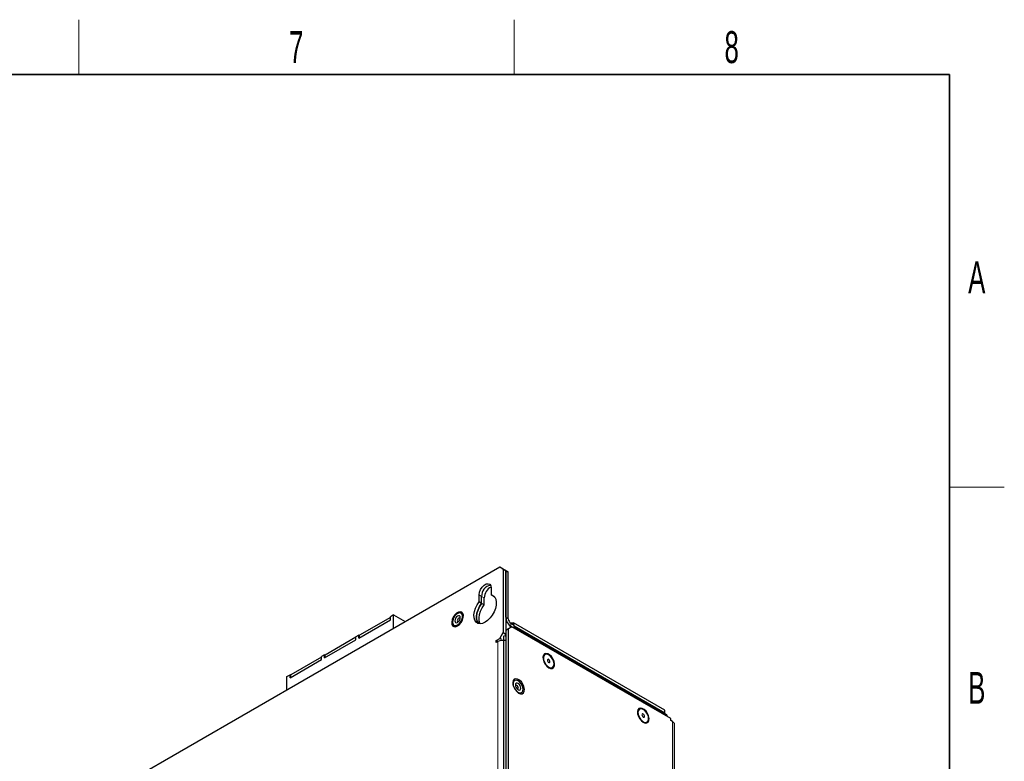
# Model space of a CAD drawing. Header units: millimetres. Extents: x 5 to 418, y 2 to 292.
# Tile 22 of 22: x 306 to 414, y 207 to 288. Entities that reach past the tile are written whole.
import ezdxf

# ---------------------------------------------------------------- set-up
doc = ezdxf.new("R2010")
doc.units = ezdxf.units.MM
doc.layers.add('SLD-0', color=7, linetype='Continuous')
doc.styles.add('SLDTEXTSTYLE0', font='TXT', dxfattribs={"width": 0.605})

msp = doc.modelspace()

# ---------------------------------------------------------------- linework, layer by layer
at = {"color": 7, "linetype": 'Continuous', "lineweight": 25}
for p, q in [((358.6631, 228.4867), (317.6509, 204.8109)), ((359.0402, 228.269), (358.6631, 228.4867)), ((358.9459, 228.3235), (358.6631, 228.4867)), ((359.3231, 228.1057), (358.9459, 228.3235)), ((358.9459, 228.3235), (359.2288, 228.1602)), ((359.0402, 228.269), (359.0402, 221.3011)), ((359.3231, 228.1057), (359.0402, 228.269)), ((359.6059, 227.9424), (359.2288, 228.1602)), ((359.3231, 228.1057), (359.3231, 221.1379)), ((359.3231, 228.1057), (359.6059, 227.9424)), ((359.3231, 222.9887), (359.3231, 228.1057)), ((359.6059, 222.8254), (359.6059, 227.9424)), ((357.7203, 226.2005), (357.7203, 225.4335)), ((356.4004, 224.6715), (356.4004, 225.4385)), ((356.6832, 224.5082), (356.4004, 224.6715)), ((356.6832, 224.5082), (356.6832, 225.2753)), ((356.966, 224.3449), (356.966, 225.112)), ((358.0031, 225.2702), (357.7203, 225.4335)), ((358.0031, 225.2702), (358.0567, 225.2592)), ((358.093, 225.2183), (358.0031, 225.2702)), ((356.966, 224.3449), (356.6832, 224.5082)), ((343.2143, 220.7048), (346.6744, 222.7023)), ((346.6752, 222.972), (343.2853, 221.015)), ((346.6744, 222.7023), (346.6754, 223.0366)), ((347.0337, 223.2434), (346.6754, 223.0366)), ((347.0314, 221.7719), (347.0337, 223.2434)), ((347.0337, 223.2434), (348.307, 222.5083)), ((359.3233, 221.5735), (359.7004, 221.7912)), ((359.6061, 221.7367), (359.3233, 221.5735)), ((359.3233, 221.5735), (359.3233, 140.3549)), ((359.9832, 221.9545), (359.6061, 221.7367)), ((359.6061, 221.7367), (359.6061, 140.5181)), ((359.7004, 221.7912), (359.9832, 221.9545)), ((359.8143, 222.39), (360.1716, 222.39)), ((359.8888, 222.3355), (360.2659, 222.1178)), ((359.8888, 222.0089), (359.9831, 221.9544)), ((377.4252, 211.8855), (359.9832, 221.9545)), ((360.1716, 222.39), (360.1716, 222.1722)), ((376.765, 212.8108), (360.1716, 222.39)), ((360.2659, 221.7913), (360.2659, 222.1178)), ((376.765, 212.4842), (360.2659, 222.0089)), ((377.0007, 212.2937), (360.2659, 221.9545)), ((339.443, 218.5277), (342.9032, 220.5252)), ((342.904, 220.7949), (339.514, 218.8379)), ((342.9032, 220.5252), (342.9042, 220.8595)), ((343.2153, 221.0391), (342.9042, 220.8595)), ((343.2143, 220.7048), (343.2153, 221.0391)), ((343.2153, 221.0391), (343.2853, 220.9987)), ((343.2859, 220.7462), (343.2853, 221.015)), ((358.286, 220.4302), (358.6631, 220.6479)), ((358.286, 220.2125), (358.286, 220.4302)), ((358.4745, 220.3214), (358.286, 220.4302)), ((358.4745, 220.3214), (358.286, 220.2125)), ((358.6631, 220.6479), (359.0402, 221.3011)), ((358.8517, 220.5391), (358.6631, 220.6479)), ((359.0402, 221.3011), (359.3231, 221.1379)), ((359.0874, 220.9473), (359.0874, 140.9263)), ((359.3231, 221.1379), (359.1816, 220.8929)), ((335.6718, 216.3507), (339.1319, 218.3481)), ((339.1327, 218.6178), (335.7428, 216.6609)), ((339.1319, 218.3481), (339.1329, 218.6824)), ((339.4441, 218.862), (339.1329, 218.6824)), ((339.443, 218.5277), (339.4441, 218.862)), ((339.4441, 218.862), (339.5141, 218.8216)), ((339.5146, 218.5691), (339.514, 218.8379)), ((363.624, 218.9147), (363.6176, 218.911)), ((364.4442, 217.4792), (364.4506, 217.4829)), ((335.3079, 215.004), (335.3146, 216.4781)), ((335.3146, 216.4781), (335.6728, 216.6849)), ((335.6718, 216.3507), (335.6728, 216.6849)), ((335.7428, 216.6445), (335.6728, 216.6849)), ((335.7434, 216.392), (335.7428, 216.6609)), ((373.9949, 212.9278), (373.9885, 212.9241)), ((376.765, 212.4842), (376.765, 212.8108)), ((376.765, 212.4298), (376.765, 212.4842)), ((377.0007, 212.2937), (377.0007, 212.1305)), ((377.4252, 211.6677), (377.4252, 211.8855)), ((377.6138, 211.5589), (377.4252, 211.6677)), ((374.8151, 211.4922), (374.8215, 211.4959)), ((377.8481, 129.5782), (377.8481, 211.2323))]:
    msp.add_line(p, q, dxfattribs=at)
at = {"color": 7, "linetype": 'Continuous', "lineweight": 18}
for p, q in [((356.6832, 225.2753), (356.4004, 225.4385)), ((356.966, 225.112), (356.6832, 225.2753)), ((359.3231, 222.9887), (359.6059, 222.8254)), ((359.7473, 221.9273), (359.8888, 222.0089)), ((359.8888, 222.3355), (359.8888, 222.0089)), ((358.4745, 141.2802), (358.4745, 220.3214)), ((377.6138, 211.5589), (377.6138, 129.9048))]:
    msp.add_line(p, q, dxfattribs=at)
at = {"color": 7, "linetype": 'Continuous', "lineweight": 25, "flags": 128}
for points in [[(356.4004, 225.4385), (356.4402, 225.7222), (356.5548, 226.0175), (356.7303, 226.289), (356.9457, 226.5039), (357.1749, 226.6362), (357.3903, 226.67), (357.5659, 226.6012), (357.6805, 226.4382), (357.7203, 226.2005)], [(357.7203, 225.4335), (357.9417, 225.3521), (358.1151, 225.1896), (358.2311, 224.9546), (358.2833, 224.6599), (358.2689, 224.3217), (358.1886, 223.9584), (358.0469, 223.5896), (357.8515, 223.2356), (357.613, 222.9156), (357.3444, 222.647), (357.0603, 222.4445), (356.7762, 222.319), (356.5076, 222.2775), (356.2691, 222.3221), (356.0737, 222.4505), (355.932, 222.6557), (355.8518, 222.9264), (355.8374, 223.248), (355.8896, 223.6029), (356.0055, 223.9717), (356.179, 224.3345), (356.4004, 224.6715)], [(353.8352, 221.951), (354.0433, 222.0311), (354.2515, 222.1913), (354.4371, 222.4145), (354.5801, 222.6763), (354.6648, 222.9484), (354.6823, 223.2014), (354.6304, 223.4077), (354.515, 223.5451), (354.3485, 223.5986), (354.1489, 223.5625), (353.9378, 223.4407), (353.7382, 223.2463), (353.5717, 223.0005), (353.4562, 222.7298), (353.4044, 222.4637), (353.4218, 222.2309), (353.5066, 222.0566), (353.6496, 221.9598), (353.8352, 221.951)], [(356.3468, 222.2971), (356.2149, 222.4924), (356.1346, 222.7631), (356.1202, 223.0847), (356.1724, 223.4396), (356.2884, 223.8085), (356.4618, 224.1713), (356.6832, 224.5082)], [(356.6832, 224.5082), (356.4618, 224.1713), (356.2884, 223.8085), (356.1724, 223.4396), (356.1202, 223.0847), (356.1346, 222.7631), (356.2149, 222.4924), (356.3468, 222.2971)], [(356.524, 222.2776), (356.4977, 222.3291), (356.4175, 222.5998), (356.4031, 222.9214), (356.4553, 223.2763), (356.5712, 223.6452), (356.7446, 224.008), (356.966, 224.3449)], [(353.8458, 222.0685), (354.0433, 222.1399), (354.2409, 222.2966), (354.4117, 222.5174), (354.5328, 222.7725), (354.5878, 223.0275), (354.5693, 223.2478), (354.4797, 223.4038), (354.3312, 223.4744), (354.1438, 223.4501), (353.9429, 223.3341), (353.7555, 223.1421), (353.607, 222.9), (353.5174, 222.6406), (353.4988, 222.3988), (353.5538, 222.2073), (353.6749, 222.0921), (353.8458, 222.0685)], [(353.9297, 222.3889), (354.0433, 222.4284), (354.157, 222.5202), (354.2533, 222.6501), (354.3177, 222.7985), (354.3403, 222.9428), (354.3177, 223.061), (354.2533, 223.1351), (354.157, 223.1538), (354.0433, 223.1143), (353.9297, 223.0226), (353.8333, 222.8927), (353.769, 222.7442), (353.7464, 222.5999), (353.769, 222.4817), (353.8333, 222.4077), (353.9297, 222.3889)], [(354.3305, 222.8496), (354.3278, 222.8561), (354.292, 222.8973), (354.2385, 222.9077), (354.1753, 222.8857), (354.1122, 222.8348), (354.0587, 222.7626), (354.0229, 222.6801), (354.0103, 222.5999), (354.0229, 222.5343), (354.0587, 222.4931), (354.1122, 222.4827), (354.1192, 222.4836)], [(363.8291, 217.6188), (364.0373, 217.4585), (364.2455, 217.3784), (364.4311, 217.3873), (364.574, 217.4841), (364.6588, 217.6583), (364.6762, 217.8911), (364.6244, 218.1573), (364.509, 218.4279), (364.3424, 218.6738), (364.1428, 218.8681), (363.9318, 218.99), (363.7322, 219.0261), (363.5656, 218.9725), (363.4502, 218.8351), (363.3984, 218.6288), (363.4158, 218.3759), (363.5006, 218.1037), (363.6435, 217.8419), (363.8291, 217.6188)], [(363.4906, 218.7647), (363.4469, 218.5611), (363.4736, 218.3133), (363.5675, 218.0512), (363.7173, 217.8065), (363.9049, 217.6087), (364.1077, 217.4816), (364.3013, 217.4406), (364.4442, 217.4792)], [(363.606, 218.9034), (363.4971, 218.7684), (363.4533, 218.5648), (363.48, 218.317), (363.5739, 218.0549), (363.7237, 217.8102), (363.9113, 217.6124), (364.1141, 217.4853), (364.3077, 217.4443), (364.4686, 217.4942), (364.5775, 217.6292), (364.6213, 217.8328), (364.5946, 218.0806), (364.5007, 218.3427), (364.3509, 218.5874), (364.1633, 218.7852), (363.9605, 218.9123), (363.7669, 218.9534), (363.606, 218.9034)], [(363.6176, 218.911), (363.5996, 218.8997), (363.4906, 218.7647)], [(363.9372, 218.372), (363.9066, 218.3366), (363.8959, 218.2803), (363.9067, 218.2116), (363.9374, 218.1409), (363.9833, 218.0791), (364.0374, 218.0354), (364.0915, 218.0167), (364.1374, 218.0257), (364.168, 218.061), (364.1787, 218.1173), (364.1679, 218.1861), (364.1372, 218.2567), (364.0913, 218.3186), (364.0372, 218.3622), (363.9831, 218.3809), (363.9372, 218.372)], [(360.5293, 214.8422), (360.7375, 214.6819), (360.9456, 214.6019), (361.1312, 214.6107), (361.2742, 214.7075), (361.359, 214.8817), (361.3764, 215.1146), (361.3246, 215.3807), (361.2092, 215.6514), (361.0426, 215.8972), (360.843, 216.0916), (360.6319, 216.2134), (360.4323, 216.2495), (360.2658, 216.196), (360.1504, 216.0586), (360.0985, 215.8522), (360.116, 215.5993), (360.2008, 215.3272), (360.3437, 215.0654), (360.5293, 214.8422)], [(360.8806, 215.8656), (360.683, 216.0223), (360.4855, 216.0937), (360.3146, 216.0702), (360.1935, 215.9549), (360.1385, 215.7634), (360.1571, 215.5217), (360.2467, 215.2622), (360.3952, 215.0201), (360.5826, 214.8281), (360.7835, 214.7121), (360.9709, 214.6878), (361.1194, 214.7584), (361.209, 214.9144), (361.2275, 215.1348), (361.1725, 215.3897), (361.0514, 215.6448), (360.8806, 215.8656)], [(360.7967, 215.6421), (360.683, 215.7338), (360.5694, 215.7733), (360.473, 215.7546), (360.4087, 215.6805), (360.3861, 215.5623), (360.4087, 215.418), (360.473, 215.2696), (360.5694, 215.1396), (360.683, 215.0479), (360.7967, 215.0084), (360.893, 215.0271), (360.9574, 215.1012), (360.98, 215.2194), (360.9574, 215.3637), (360.893, 215.5121), (360.7967, 215.6421)], [(360.551, 215.5052), (360.4879, 215.5271), (360.4344, 215.5167), (360.3986, 215.4755), (360.3959, 215.469)], [(360.6072, 215.1031), (360.6142, 215.1022), (360.6677, 215.1126), (360.7035, 215.1537), (360.716, 215.2194), (360.7035, 215.2996), (360.6677, 215.382), (360.6142, 215.4542), (360.551, 215.5052)], [(374.2, 211.6318), (374.4082, 211.4715), (374.6164, 211.3914), (374.802, 211.4003), (374.9449, 211.4971), (375.0297, 211.6713), (375.0471, 211.9041), (374.9953, 212.1703), (374.8799, 212.4409), (374.7133, 212.6868), (374.5137, 212.8811), (374.3027, 213.003), (374.1031, 213.0391), (373.9365, 212.9855), (373.8211, 212.8481), (373.7693, 212.6418), (373.7867, 212.3889), (373.8715, 212.1167), (374.0144, 211.8549), (374.2, 211.6318)], [(373.8615, 212.7778), (373.8178, 212.5741), (373.8445, 212.3263), (373.9384, 212.0642), (374.0882, 211.8196), (374.2758, 211.6217), (374.4786, 211.4946), (374.6722, 211.4536), (374.8151, 211.4922)], [(373.9769, 212.9164), (373.868, 212.7815), (373.8242, 212.5778), (373.8509, 212.33), (373.9448, 212.068), (374.0946, 211.8233), (374.2822, 211.6254), (374.485, 211.4983), (374.6786, 211.4573), (374.8395, 211.5072), (374.9485, 211.6422), (374.9922, 211.8458), (374.9655, 212.0936), (374.8716, 212.3557), (374.7218, 212.6004), (374.5342, 212.7982), (374.3314, 212.9253), (374.1378, 212.9664), (373.9769, 212.9164)], [(373.9885, 212.9241), (373.9705, 212.9127), (373.8615, 212.7778)], [(374.3081, 212.385), (374.2775, 212.3496), (374.2668, 212.2933), (374.2776, 212.2246), (374.3083, 212.1539), (374.3542, 212.0921), (374.4083, 212.0484), (374.4624, 212.0297), (374.5083, 212.0387), (374.5389, 212.074), (374.5496, 212.1303), (374.5388, 212.1991), (374.5081, 212.2697), (374.4622, 212.3316), (374.4081, 212.3752), (374.354, 212.3939), (374.3081, 212.385)]]:
    msp.add_lwpolyline(points, dxfattribs=at)
at = {"color": 7, "linetype": 'Continuous', "lineweight": 25}
for centre, radius, start, end in [((357.9065, 225.3123), 1.2238, 102.267093, 181.735499), ((358.3425, 225.0739), 1.377, 117.140615, 178.413956), ((353.8549, 222.8802), 0.6927, 306.252864, 353.752357), ((360.5512, 223.0446), 1.2294, 182.605452, 237.394438), ((360.22, 222.8534), 0.6147, 182.605693, 237.394512), ((359.042, 219.2219), 1.2372, 76.858693, 117.299232), ((377.4477, 211.1924), 0.4024, 5.695033, 65.625149)]:
    msp.add_arc(centre, radius, start, end, dxfattribs=at)
at = {"layer": 'SLD-0', "lineweight": 18}
for p, q in [((312.5, 282.5), (312.5, 288.5)), ((360.25, 282.5), (360.25, 288.5)), ((408, 237.25), (414, 237.25))]:
    msp.add_line(p, q, dxfattribs=at)
at = {"layer": 'SLD-0', "lineweight": 35}
for p, q in [((408, 282.5), (26, 282.5)), ((408, 12), (408, 282.5))]:
    msp.add_line(p, q, dxfattribs=at)

# ---------------------------------------------------------------- texts
at = {"layer": 'SLD-0', "char_height": 3.5, "attachment_point": 2, "style": 'SLDTEXTSTYLE0'}
for s, insert in [('7', (336.3527, 287.243)), ('8', (384.1027, 287.243)), ('A', (410.9816, 262.0011)), ('B', (410.9816, 217.0011))]:
    msp.add_mtext(s, dxfattribs=dict(at, insert=insert))

doc.saveas('drawing.dxf')
